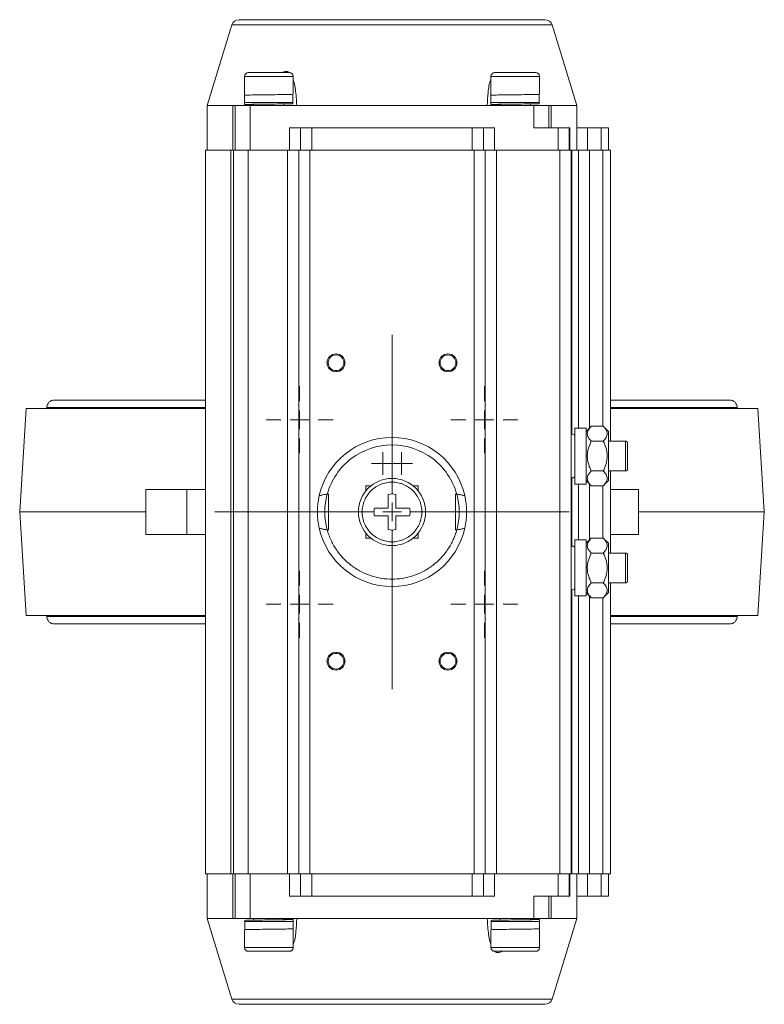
# Model space of a CAD drawing. Header units: millimetres. Extents: x 147 to 788, y -35 to 858.
# Tile 1 of 5: x 167 to 367, y -35 to 229. Entities that reach past the tile are written whole.
import ezdxf

# ---------------------------------------------------------------- set-up
doc = ezdxf.new("R2010")
doc.units = ezdxf.units.MM

# ---------------------------------------------------------------- blocks, each defined once
blk = doc.blocks.new('SW_CENTERMARKSYMBOL_8')
at = {"color": 0, "linetype": 'Continuous', "lineweight": 0}
for p, q in [((0, 5), (0, 9)), ((-5, 0), (-9, 0)), ((0, 0), (-2.5, 0)), ((0, 0), (0, 2.5)), ((0, 0), (0, -2.5)), ((0, 0), (2.5, 0)), ((5, 0), (9, 0)), ((0, -5), (0, -9))]:
    blk.add_line(p, q, dxfattribs=at)
blk = doc.blocks.new('SW_CENTERMARKSYMBOL_9')
at = {"color": 0, "linetype": 'Continuous', "lineweight": 0}
for p, q in [((0, 5), (0, 47.5)), ((-5, 0), (-47.5, 0)), ((0, 0), (-2.5, 0)), ((0, 0), (0, 2.5)), ((0, 0), (0, -2.5)), ((0, 0), (2.5, 0)), ((5, 0), (47.5, 0)), ((0, -5), (0, -47.5))]:
    blk.add_line(p, q, dxfattribs=at)
blk = doc.blocks.new('SW_CENTERMARKSYMBOL_10')
at = {"color": 0, "linetype": 'Continuous', "lineweight": 0}
for p, q in [((0, 5), (0, 9)), ((-5, 0), (-9, 0)), ((0, 0), (-2.5, 0)), ((0, 0), (0, 2.5)), ((0, 0), (0, -2.5)), ((0, 0), (2.5, 0)), ((5, 0), (9, 0)), ((0, -5), (0, -9))]:
    blk.add_line(p, q, dxfattribs=at)
blk = doc.blocks.new('SW_CENTERMARKSYMBOL_11')
at = {"color": 0, "linetype": 'Continuous', "lineweight": 0}
for p, q in [((0, 5), (0, 9)), ((-5, 0), (-9, 0)), ((0, 0), (-2.5, 0)), ((0, 0), (0, 2.5)), ((0, 0), (0, -2.5)), ((0, 0), (2.5, 0)), ((5, 0), (9, 0)), ((0, -5), (0, -9))]:
    blk.add_line(p, q, dxfattribs=at)
blk = doc.blocks.new('SW_CENTERMARKSYMBOL_12')
at = {"color": 0, "linetype": 'Continuous', "lineweight": 0}
for p, q in [((0, 5), (0, 9)), ((-5, 0), (-9, 0)), ((0, 0), (-2.5, 0)), ((0, 0), (0, 2.5)), ((0, 0), (0, -2.5)), ((0, 0), (2.5, 0)), ((5, 0), (9, 0)), ((0, -5), (0, -9))]:
    blk.add_line(p, q, dxfattribs=at)
blk = doc.blocks.new('SW_CENTERMARKSYMBOL_13')
at = {"color": 0, "linetype": 'Continuous', "lineweight": 0}
for p, q in [((0, 2.5), (0, 3)), ((-2.5, 0), (-3, 0)), ((0, 0), (-2.5, 0)), ((0, 0), (0, 2.5)), ((0, 0), (0, -2.5)), ((0, 0), (2.5, 0)), ((2.5, 0), (3, 0)), ((0, -2.5), (0, -3))]:
    blk.add_line(p, q, dxfattribs=at)
blk = doc.blocks.new('SW_CENTERMARKSYMBOL_14')
at = {"color": 0, "linetype": 'Continuous', "lineweight": 0}
for p, q in [((0, 2.5), (0, 3)), ((-2.5, 0), (-3, 0)), ((0, 0), (-2.5, 0)), ((0, 0), (0, 2.5)), ((0, 0), (0, -2.5)), ((0, 0), (2.5, 0)), ((2.5, 0), (3, 0)), ((0, -2.5), (0, -3))]:
    blk.add_line(p, q, dxfattribs=at)

msp = doc.modelspace()

# ---------------------------------------------------------------- linework, layer by layer
at = {"color": 7, "linetype": 'Continuous', "lineweight": 15}
for p, q in [((224.09, 227.18), (217.49, 205.6)), ((316.49, 205.6), (309.89, 227.18)), ((227.49, 213.4), (227.49, 206.4)), ((240.49, 208.74), (240.49, 213.4)), ((293.49, 213.4), (293.49, 206.4)), ((306.49, 208.74), (306.49, 213.4)), ((240.41, 206.08), (240.41, 208.58)), ((306.41, 206.08), (306.41, 208.58)), ((227.49, 208.35), (227.49, 205.85)), ((227.49, 206.4), (240.49, 206.4)), ((237.99, 205.6), (237.99, 206.02)), ((293.49, 208.35), (293.49, 205.85)), ((293.49, 206.4), (306.49, 206.4)), ((303.99, 205.6), (303.99, 206.02)), ((217.49, 205.6), (217.49, 193.6)), ((217.49, 205.6), (224.3, 205.6)), ((224.3, 193.6), (224.3, 205.6)), ((224.99, 205.6), (224.3, 205.6)), ((228.99, 205.6), (224.99, 205.6)), ((224.99, 205.6), (224.99, 193.6)), ((228.99, 193.6), (228.99, 205.6)), ((304.99, 205.6), (228.99, 205.6)), ((229.99, 205.85), (229.99, 205.6)), ((295.99, 205.85), (295.99, 205.6)), ((304.99, 205.6), (304.99, 199.6)), ((308.99, 205.6), (304.99, 205.6)), ((308.99, 199.6), (308.99, 205.6)), ((309.67, 205.6), (308.99, 205.6)), ((309.67, 205.6), (316.49, 205.6)), ((309.67, 205.6), (309.67, 199.6)), ((316.49, 193.6), (316.49, 205.6)), ((239.49, 199.6), (239.49, 193.6)), ((239.49, 199.6), (242.49, 199.6)), ((242.49, 199.6), (242.49, 193.6)), ((245.49, 199.6), (242.49, 199.6)), ((245.49, 193.6), (245.49, 199.6)), ((245.49, 199.6), (288.49, 199.6)), ((288.49, 199.6), (288.49, 193.6)), ((291.49, 199.6), (288.49, 199.6)), ((291.49, 193.6), (291.49, 199.6)), ((291.49, 199.6), (294.49, 199.6)), ((294.49, 193.6), (294.49, 199.6)), ((311.49, 199.6), (304.99, 199.6)), ((311.49, 199.6), (311.49, 193.6)), ((314.49, 199.6), (311.49, 199.6)), ((314.49, 193.6), (314.49, 199.6)), ((314.49, 199.6), (314.67, 199.6)), ((314.67, 199.6), (314.67, 193.6)), ((319.33, 199.6), (316.49, 199.6)), ((319.33, 199.6), (319.33, 193.6)), ((322.99, 199.6), (319.33, 199.6)), ((322.99, 199.6), (322.99, 193.6)), ((324.99, 199.6), (322.99, 199.6)), ((324.99, 193.6), (324.99, 199.6)), ((216.99, 193.6), (216.99, -0.4)), ((223.8, 193.6), (216.99, 193.6)), ((223.8, -0.4), (223.8, 193.6)), ((224.49, 193.6), (223.8, 193.6)), ((224.49, -0.4), (224.49, 193.6)), ((228.49, 193.6), (224.49, 193.6)), ((228.49, -0.4), (228.49, 193.6)), ((238.99, 193.6), (228.49, 193.6)), ((238.99, -0.4), (238.99, 193.6)), ((241.99, 193.6), (238.99, 193.6)), ((241.99, 193.6), (241.99, -0.4)), ((244.99, 193.6), (241.99, 193.6)), ((244.99, -0.4), (244.99, 193.6)), ((288.99, 193.6), (244.99, 193.6)), ((288.99, -0.4), (288.99, 193.6)), ((291.99, 193.6), (288.99, 193.6)), ((291.99, -0.4), (291.99, 193.6)), ((294.99, 193.6), (291.99, 193.6)), ((294.99, 193.6), (294.99, -0.4)), ((311.99, 193.6), (294.99, 193.6)), ((311.99, -0.4), (311.99, 193.6)), ((314.99, 193.6), (311.99, 193.6)), ((314.99, -0.4), (314.99, 193.6)), ((314.99, 193.6), (315.17, 193.6)), ((316.99, 193.6), (315.17, 193.6)), ((316.99, 119.1), (316.99, 193.6)), ((319.87, 193.6), (316.99, 193.6)), ((323.49, 193.6), (319.87, 193.6)), ((325.49, 193.6), (323.49, 193.6)), ((325.49, 115.6), (325.49, 193.6)), ((251.99, 138.7), (251.99, 139)), ((251.99, 134.2), (251.99, 134.5)), ((168.99, 124.35), (167.24, 96.6)), ((168.99, 124.35), (216.99, 124.35)), ((174.49, 124.6), (174.49, 124.35)), ((325.49, 124.35), (364.99, 124.35)), ((359.49, 124.35), (359.49, 124.6)), ((366.74, 96.6), (364.99, 124.35)), ((318.99, 119.1), (315.99, 119.1)), ((315.99, 119.1), (315.99, 104.1)), ((320.39, 119.6), (318.99, 118.2)), ((318.99, 119.1), (318.99, 104.1)), ((323.59, 119.6), (320.39, 119.6)), ((324.99, 118.2), (323.59, 119.6)), ((324.99, 118.2), (324.99, 105)), ((323.59, 115.6), (320.39, 115.6)), ((329.59, 115.6), (324.99, 115.6)), ((323.59, 107.6), (320.39, 107.6)), ((324.99, 107.6), (329.59, 107.6)), ((325.49, 85.6), (325.49, 107.6)), ((259.99, 103.6), (261.33, 103.6)), ((259.99, 102.25), (259.99, 103.6)), ((272.64, 103.6), (273.99, 103.6)), ((273.99, 103.6), (273.99, 102.25)), ((315.99, 104.1), (318.99, 104.1)), ((316.99, 89.1), (316.99, 104.1)), ((318.99, 105), (320.39, 103.6)), ((323.59, 103.6), (320.39, 103.6)), ((323.59, 103.6), (324.99, 105)), ((200.99, 102.6), (200.99, 90.6)), ((211.99, 102.6), (200.99, 102.6)), ((211.99, 102.6), (211.99, 90.6)), ((216.99, 102.6), (211.99, 102.6)), ((249.99, 101.45), (249.64, 101.39)), ((249.99, 101.45), (249.99, 91.74)), ((283.99, 101.45), (284.34, 101.39)), ((283.99, 91.74), (283.99, 101.45)), ((332.99, 102.6), (325.49, 102.6)), ((332.99, 90.6), (332.99, 102.6)), ((167.24, 96.6), (168.99, 68.85)), ((167.24, 96.6), (200.99, 96.6)), ((262.26, 97.6), (265.99, 97.6)), ((265.99, 95.6), (262.26, 95.6)), ((267.99, 97.6), (271.71, 97.6)), ((271.71, 95.6), (267.99, 95.6)), ((332.99, 96.6), (366.74, 96.6)), ((364.99, 68.85), (366.74, 96.6)), ((211.99, 90.6), (200.99, 90.6)), ((216.99, 90.6), (211.99, 90.6)), ((249.64, 91.8), (249.99, 91.74)), ((259.99, 89.6), (259.99, 90.94)), ((273.99, 90.94), (273.99, 89.6)), ((284.34, 91.8), (283.99, 91.74)), ((332.99, 90.6), (325.49, 90.6)), ((261.33, 89.6), (259.99, 89.6)), ((273.99, 89.6), (272.64, 89.6)), ((318.99, 89.1), (315.99, 89.1)), ((315.99, 89.1), (315.99, 74.1)), ((320.39, 89.6), (318.99, 88.2)), ((318.99, 89.1), (318.99, 74.1)), ((323.59, 89.6), (320.39, 89.6)), ((324.99, 88.2), (323.59, 89.6)), ((324.99, 88.2), (324.99, 75)), ((323.59, 85.6), (320.39, 85.6)), ((329.59, 85.6), (324.99, 85.6)), ((323.59, 77.6), (320.39, 77.6)), ((324.99, 77.6), (329.59, 77.6)), ((325.49, -0.4), (325.49, 77.6)), ((315.99, 74.1), (318.99, 74.1)), ((316.99, -0.4), (316.99, 74.1)), ((318.99, 75), (320.39, 73.6)), ((323.59, 73.6), (324.99, 75)), ((323.59, 73.6), (320.39, 73.6)), ((216.99, 68.85), (168.99, 68.85)), ((174.49, 68.85), (174.49, 68.6)), ((364.99, 68.85), (325.49, 68.85)), ((359.49, 68.6), (359.49, 68.85)), ((251.99, 59), (251.99, 58.7)), ((251.99, 54.5), (251.99, 54.2)), ((223.8, -0.4), (216.99, -0.4)), ((217.49, -0.4), (217.49, -12.4)), ((224.49, -0.4), (223.8, -0.4)), ((224.3, -12.4), (224.3, -0.4)), ((228.49, -0.4), (224.49, -0.4)), ((224.99, -12.4), (224.99, -0.4)), ((238.99, -0.4), (228.49, -0.4)), ((228.99, -12.4), (228.99, -0.4)), ((241.99, -0.4), (238.99, -0.4)), ((239.49, -6.4), (239.49, -0.4)), ((244.99, -0.4), (241.99, -0.4)), ((242.49, -0.4), (242.49, -6.4)), ((288.99, -0.4), (244.99, -0.4)), ((245.49, -6.4), (245.49, -0.4)), ((288.49, -6.4), (288.49, -0.4)), ((291.99, -0.4), (288.99, -0.4)), ((291.49, -6.4), (291.49, -0.4)), ((294.99, -0.4), (291.99, -0.4)), ((294.49, -0.4), (294.49, -6.4)), ((311.99, -0.4), (294.99, -0.4)), ((311.49, -6.4), (311.49, -0.4)), ((314.99, -0.4), (311.99, -0.4)), ((314.49, -6.4), (314.49, -0.4)), ((314.67, -0.4), (314.67, -6.4)), ((315.17, -0.4), (314.99, -0.4)), ((316.99, -0.4), (315.17, -0.4)), ((316.49, -12.4), (316.49, -0.4)), ((319.87, -0.4), (316.99, -0.4)), ((319.33, -0.4), (319.33, -6.4)), ((323.49, -0.4), (319.87, -0.4)), ((322.99, -6.4), (322.99, -0.4)), ((325.49, -0.4), (323.49, -0.4)), ((324.99, -6.4), (324.99, -0.4)), ((242.49, -6.4), (239.49, -6.4)), ((245.49, -6.4), (242.49, -6.4)), ((288.49, -6.4), (245.49, -6.4)), ((291.49, -6.4), (288.49, -6.4)), ((294.49, -6.4), (291.49, -6.4)), ((304.99, -12.4), (304.99, -6.4)), ((304.99, -6.4), (311.49, -6.4)), ((308.99, -12.4), (308.99, -6.4)), ((309.67, -6.4), (309.67, -12.4)), ((314.49, -6.4), (311.49, -6.4)), ((314.67, -6.4), (314.49, -6.4)), ((319.33, -6.4), (316.49, -6.4)), ((322.99, -6.4), (319.33, -6.4)), ((324.99, -6.4), (322.99, -6.4)), ((217.49, -12.4), (224.09, -33.99)), ((224.3, -12.4), (217.49, -12.4)), ((224.99, -12.4), (224.3, -12.4)), ((228.99, -12.4), (224.99, -12.4)), ((227.57, -12.89), (227.57, -15.39)), ((304.99, -12.4), (228.99, -12.4)), ((229.99, -12.4), (229.99, -12.83)), ((237.99, -12.65), (237.99, -12.4)), ((240.49, -15.15), (240.49, -12.65)), ((293.57, -12.89), (293.57, -15.39)), ((295.99, -12.4), (295.99, -12.83)), ((303.99, -12.65), (303.99, -12.4)), ((308.99, -12.4), (304.99, -12.4)), ((306.49, -15.15), (306.49, -12.65)), ((309.67, -12.4), (308.99, -12.4)), ((316.49, -12.4), (309.67, -12.4)), ((309.89, -33.99), (316.49, -12.4)), ((240.49, -13.2), (227.49, -13.2)), ((227.49, -15.55), (227.49, -20.2)), ((240.49, -20.2), (240.49, -13.2)), ((306.49, -13.2), (293.49, -13.2)), ((293.49, -15.55), (293.49, -20.2)), ((306.49, -20.2), (306.49, -13.2))]:
    msp.add_line(p, q, dxfattribs=at)
at = {"color": 8, "linetype": 'Continuous', "lineweight": 15}
for p, q in [((224.09, 227.18), (309.89, 227.18)), ((309.89, 227.18), (309.89, 227.18)), ((240.49, 213.4), (227.49, 213.4)), ((306.49, 213.4), (293.49, 213.4)), ((315.17, 193.6), (315.17, 117.45)), ((319.87, 193.6), (319.87, 119.08)), ((323.49, 193.6), (323.49, 119.6)), ((174.49, 124.6), (216.99, 124.6)), ((325.49, 124.6), (359.49, 124.6)), ((329.59, 107.6), (329.59, 115.6)), ((315.17, 105.75), (315.17, 87.45)), ((319.87, 104.11), (319.87, 89.08)), ((323.49, 103.6), (323.49, 89.6)), ((329.59, 77.6), (329.59, 85.6)), ((315.17, 75.75), (315.17, -0.4)), ((319.87, 74.11), (319.87, -0.4)), ((323.49, 73.6), (323.49, -0.4)), ((216.99, 68.6), (174.49, 68.6)), ((359.49, 68.6), (325.49, 68.6)), ((227.49, -20.2), (240.49, -20.2)), ((293.49, -20.2), (306.49, -20.2)), ((309.89, -33.99), (224.09, -33.99))]:
    msp.add_line(p, q, dxfattribs=at)
at = {"color": 7, "linetype": 'Continuous', "lineweight": 15}
for centre, radius in [((281.99, 136.6), 2.4), ((281.99, 136.6), 2.1), ((266.99, 96.6), 9), ((281.99, 56.6), 2.4), ((281.99, 56.6), 2.1)]:
    msp.add_circle(centre, radius, dxfattribs=at)
for centre, radius, start, end in [((226, 226.6), 2, 90, 163), ((307.97, 226.6), 2, 17, 90), ((228.49, 213.4), 1, 90, 180), ((239.49, 213.4), 1, 0, 90), ((294.49, 213.4), 1, 90, 180), ((305.49, 213.4), 1, 0, 90), ((251.99, 136.6), 2.4, 90, 270), ((251.99, 136.6), 2.1, 90, 270), ((251.99, 136.6), 2.4, 270, 90), ((251.99, 136.6), 2.1, 270, 90), ((266.99, 96.6), 20, 12.6371, 167.3629), ((315.19, 116.25), 1.2, 48.1897, 99.5941), ((329.59, 115.1), 0.5, 0, 90), ((315.19, 106.95), 1.2, 260.4059, 311.8103), ((329.59, 108.1), 0.5, 270, 0), ((266.99, 96.6), 20, 167.3629, 192.6371), ((266.99, 96.6), 20, 347.3629, 12.6371), ((266.99, 96.6), 20, 192.6371, 347.3629), ((315.19, 86.25), 1.2, 48.1897, 99.5941), ((329.59, 85.1), 0.5, 0, 90), ((329.59, 78.1), 0.5, 270, 0), ((315.19, 76.95), 1.2, 260.4059, 311.8103), ((251.99, 56.6), 2.4, 90, 270), ((251.99, 56.6), 2.1, 90, 270), ((251.99, 56.6), 2.4, 270, 90), ((251.99, 56.6), 2.1, 270, 90), ((228.49, -20.2), 1, 180, 270), ((239.49, -20.2), 1, 270, 0), ((294.49, -20.2), 1, 180, 270), ((305.49, -20.2), 1, 270, 0), ((226, -33.4), 2, 197, 270), ((307.97, -33.4), 2, 270, 343)]:
    msp.add_arc(centre, radius, start, end, dxfattribs=at)
for points, knots in [([(226, 228.6), (226, 228.6), (226, 228.6), (226.02, 228.6), (226.04, 228.6), (226.07, 228.6), (226.12, 228.6), (226.17, 228.6), (226.23, 228.6), (226.3, 228.6), (226.38, 228.6), (226.47, 228.6), (226.57, 228.6), (226.88, 228.6), (227.53, 228.6), (228.83, 228.6), (230.53, 228.6), (232.64, 228.6), (235.11, 228.6), (237.95, 228.6), (241.1, 228.6), (244.49, 228.6), (248.1, 228.6), (251.82, 228.6), (255.64, 228.6), (259.44, 228.6), (263.24, 228.6), (266.99, 228.6), (270.74, 228.6), (274.53, 228.6), (278.33, 228.6), (282.15, 228.6), (285.87, 228.6), (289.48, 228.6), (292.88, 228.6), (296.02, 228.6), (298.86, 228.6), (301.34, 228.6), (303.44, 228.6), (305.14, 228.6), (306.44, 228.6), (307.14, 228.6), (307.51, 228.6), (307.68, 228.6), (307.81, 228.6), (307.9, 228.6), (307.96, 228.6), (307.97, 228.6), (307.97, 228.6)], [0, 0, 0, 0, 0.004866, 0.009727, 0.014582, 0.019435, 0.024285, 0.029134, 0.033983, 0.038833, 0.043685, 0.04854, 0.0534, 0.058266, 0.089135, 0.120009, 0.152165, 0.184325, 0.217166, 0.25001, 0.282851, 0.315695, 0.347851, 0.380012, 0.410881, 0.441755, 0.470876, 0.500001, 0.529122, 0.558247, 0.589116, 0.61999, 0.652146, 0.684306, 0.717147, 0.749991, 0.782832, 0.815676, 0.847833, 0.879993, 0.910862, 0.941736, 0.95146, 0.961167, 0.970865, 0.980564, 0.990273, 1, 1, 1, 1]), ([(239.49, 214.4), (239.49, 214.4), (238.91, 214.4), (236.84, 214.4), (235.44, 214.4), (232.53, 214.4), (231.13, 214.4), (229.07, 214.4), (228.49, 214.4), (228.49, 214.4)], [0, 0, 0, 0, 0.25, 0.25, 0.5, 0.5, 0.75, 0.75, 1, 1, 1, 1]), ([(237.6, 214.4), (237.64, 214.43), (237.88, 214.62), (238.37, 214.77), (238.99, 214.72), (239.3, 214.48), (239.45, 214.36)], [0, 0, 0, 0, 0.067849, 0.402882, 0.70411, 1, 1, 1, 1]), ([(305.49, 214.4), (305.49, 214.4), (304.91, 214.4), (302.84, 214.4), (301.44, 214.4), (298.53, 214.4), (297.13, 214.4), (295.07, 214.4), (294.49, 214.4), (294.49, 214.4)], [0, 0, 0, 0, 0.25, 0.25, 0.5, 0.5, 0.75, 0.75, 1, 1, 1, 1]), ([(240.49, 212.46), (240.58, 212.23), (240.87, 211.46), (241.25, 209.16), (241.37, 207.07), (241.46, 205.6)], [0, 0, 0, 0, 0.113454, 0.377391, 1, 1, 1, 1]), ([(292.51, 205.6), (292.57, 206.77), (292.7, 209.1), (292.99, 211.51), (293.47, 212.5), (293.49, 212.53)], [0, 0, 0, 0, 0.492593, 0.982502, 1, 1, 1, 1]), ([(240.41, 208.58), (240.18, 208.57), (239.74, 208.55), (238.01, 208.52), (235.74, 208.49), (233.22, 208.46), (230.8, 208.43), (228.86, 208.4), (227.66, 208.37), (227.59, 208.35), (227.56, 208.35)], [0, 0, 0, 0, 0.128217, 0.256082, 0.384262, 0.512242, 0.640389, 0.768412, 0.896521, 1, 1, 1, 1]), ([(306.41, 208.58), (306.18, 208.57), (305.74, 208.55), (304.01, 208.52), (301.74, 208.49), (299.22, 208.46), (296.8, 208.43), (294.86, 208.4), (293.66, 208.37), (293.59, 208.35), (293.56, 208.35)], [0, 0, 0, 0, 0.128217, 0.256082, 0.384262, 0.512242, 0.640389, 0.768412, 0.896521, 1, 1, 1, 1]), ([(227.56, 205.85), (227.59, 205.85), (227.66, 205.87), (228.86, 205.9), (230.8, 205.93), (233.22, 205.96), (235.74, 205.99), (238.01, 206.02), (239.74, 206.05), (240.18, 206.07), (240.41, 206.08)], [0, 0, 0, 0, 0.1034095, 0.2315287, 0.3595619, 0.4877189, 0.6157081, 0.743898, 0.871773, 1, 1, 1, 1]), ([(293.56, 205.85), (293.59, 205.85), (293.66, 205.87), (294.86, 205.9), (296.8, 205.93), (299.22, 205.96), (301.74, 205.99), (304.01, 206.02), (305.74, 206.05), (306.18, 206.07), (306.41, 206.08)], [0, 0, 0, 0, 0.103409, 0.231529, 0.359562, 0.487719, 0.615708, 0.743898, 0.871773, 1, 1, 1, 1]), ([(229.99, 205.77), (229.88, 205.78), (229.05, 205.79), (228.01, 205.81), (227.68, 205.83), (227.51, 205.84)], [0, 0, 0, 0, 0.0702459, 0.5352101, 1, 1, 1, 1]), ([(295.99, 205.77), (295.88, 205.78), (295.05, 205.79), (294.01, 205.81), (293.68, 205.83), (293.51, 205.84)], [0, 0, 0, 0, 0.070246, 0.53521, 1, 1, 1, 1]), ([(174.49, 124.6), (174.49, 124.76), (174.51, 124.94), (174.61, 125.33), (174.7, 125.53), (174.97, 125.93), (175.16, 126.11), (175.61, 126.41), (175.87, 126.52), (176.15, 126.57)], [0, 0, 0, 0, 0.25, 0.25, 0.5, 0.5, 0.75, 0.75, 1, 1, 1, 1]), ([(216.99, 126.6), (216.64, 126.6), (213.09, 126.6), (207.77, 126.6), (201.06, 126.6), (195.64, 126.6), (190.82, 126.6), (187.49, 126.6), (185.31, 126.6), (184.01, 126.6), (182.83, 126.6), (181.76, 126.6), (180.68, 126.6), (179.51, 126.6), (178.31, 126.6), (177.23, 126.59), (176.41, 126.58), (176.24, 126.57), (176.15, 126.57)], [0, 0, 0, 0, 0.013667, 0.138436, 0.232041, 0.325278, 0.41852, 0.511386, 0.547594, 0.582807, 0.617046, 0.650329, 0.684961, 0.730159, 0.785822, 0.850481, 0.922468, 1, 1, 1, 1]), ([(357.82, 126.57), (357.74, 126.57), (357.57, 126.59), (356.9, 126.59), (356.09, 126.6), (355.23, 126.6), (353.99, 126.6), (352.02, 126.6), (348.49, 126.6), (343.6, 126.6), (337.06, 126.6), (330.98, 126.6), (326.8, 126.6), (325.49, 126.6)], [0, 0, 0, 0, 0.078539, 0.149724, 0.211777, 0.263092, 0.304417, 0.40674, 0.511627, 0.652653, 0.793842, 0.9354, 1, 1, 1, 1]), ([(359.49, 124.6), (359.49, 124.76), (359.47, 124.94), (359.36, 125.33), (359.27, 125.53), (359, 125.93), (358.82, 126.11), (358.37, 126.41), (358.1, 126.52), (357.82, 126.57)], [0, 0, 0, 0, 0.25, 0.25, 0.5, 0.5, 0.75, 0.75, 1, 1, 1, 1]), ([(320.39, 119.6), (320.07, 119.28), (319.81, 118.96), (319.52, 118.47), (319.45, 118.3), (319.34, 117.96), (319.31, 117.78), (319.31, 117.25), (319.42, 116.91), (319.8, 116.23), (320.07, 115.91), (320.39, 115.6)], [0, 0, 0, 0, 0.25, 0.25, 0.375, 0.375, 0.5, 0.5, 0.75, 0.75, 1, 1, 1, 1]), ([(323.59, 119.6), (323.9, 119.28), (324.16, 118.96), (324.45, 118.47), (324.52, 118.3), (324.63, 117.96), (324.66, 117.78), (324.66, 117.25), (324.55, 116.91), (324.17, 116.23), (323.9, 115.91), (323.59, 115.6)], [0, 0, 0, 0, 0.25, 0.25, 0.375, 0.375, 0.5, 0.5, 0.75, 0.75, 1, 1, 1, 1]), ([(249.64, 101.39), (250.68, 105.18), (252.95, 108.53), (259.22, 113.3), (263.05, 114.6), (270.92, 114.6), (274.75, 113.3), (281.02, 108.53), (283.29, 105.18), (284.34, 101.39)], [0, 0, 0, 0, 0.25, 0.25, 0.5, 0.5, 0.75, 0.75, 1, 1, 1, 1]), ([(320.39, 115.6), (320.07, 114.97), (319.81, 114.33), (319.52, 113.34), (319.45, 113), (319.34, 112.32), (319.31, 111.96), (319.31, 110.91), (319.42, 110.22), (319.71, 109.21), (319.82, 108.88), (320.08, 108.23), (320.23, 107.91), (320.39, 107.6)], [0, 0, 0, 0, 0.25, 0.25, 0.375, 0.375, 0.5, 0.5, 0.75, 0.75, 0.875, 0.875, 1, 1, 1, 1]), ([(323.59, 115.6), (323.9, 114.97), (324.16, 114.33), (324.45, 113.34), (324.52, 113), (324.63, 112.32), (324.66, 111.96), (324.66, 110.91), (324.55, 110.22), (324.27, 109.21), (324.15, 108.88), (323.89, 108.23), (323.74, 107.91), (323.59, 107.6)], [0, 0, 0, 0, 0.25, 0.25, 0.375, 0.375, 0.5, 0.5, 0.75, 0.75, 0.875, 0.875, 1, 1, 1, 1]), ([(330.09, 108.1), (330.09, 108.1), (330.09, 108.46), (330.09, 109.78), (330.09, 110.67), (330.09, 112.52), (330.09, 113.41), (330.09, 114.73), (330.09, 115.1), (330.09, 115.1)], [0, 0, 0, 0, 0.25, 0.25, 0.5, 0.5, 0.75, 0.75, 1, 1, 1, 1]), ([(320.39, 107.6), (320.07, 107.28), (319.81, 106.96), (319.52, 106.47), (319.45, 106.3), (319.34, 105.96), (319.31, 105.78), (319.31, 105.25), (319.42, 104.91), (319.8, 104.23), (320.07, 103.91), (320.39, 103.6)], [0, 0, 0, 0, 0.25, 0.25, 0.375, 0.375, 0.5, 0.5, 0.75, 0.75, 1, 1, 1, 1]), ([(323.59, 107.6), (323.9, 107.28), (324.16, 106.96), (324.45, 106.47), (324.52, 106.3), (324.63, 105.96), (324.66, 105.78), (324.66, 105.25), (324.55, 104.91), (324.17, 104.23), (323.9, 103.91), (323.59, 103.6)], [0, 0, 0, 0, 0.25, 0.25, 0.375, 0.375, 0.5, 0.5, 0.75, 0.75, 1, 1, 1, 1]), ([(266.99, 88.6), (266.46, 88.6), (265.94, 88.65), (265.17, 88.8), (264.92, 88.86), (264.42, 89.02), (264.17, 89.11), (263.44, 89.41), (262.98, 89.65), (262.11, 90.23), (261.7, 90.57), (260.96, 91.31), (260.63, 91.71), (260.19, 92.37), (260.05, 92.59), (259.81, 93.06), (259.58, 93.53), (259.41, 94.02), (259.26, 94.52), (259.19, 94.78), (259.04, 95.55), (258.99, 96.07), (258.99, 96.85), (259, 97.11), (259.05, 97.64), (259.09, 97.9), (259.24, 98.67), (259.39, 99.17), (259.69, 99.89), (259.81, 100.13), (260.05, 100.6), (260.19, 100.82), (260.62, 101.47), (260.95, 101.88), (261.7, 102.62), (262.1, 102.95), (262.75, 103.39), (262.98, 103.52), (263.44, 103.77), (263.68, 103.88), (264.41, 104.19), (264.9, 104.34), (265.93, 104.54), (266.46, 104.6), (267.51, 104.6), (268.03, 104.54), (268.8, 104.39), (269.05, 104.33), (269.56, 104.18), (269.81, 104.09), (270.53, 103.79), (270.99, 103.54), (271.86, 102.96), (272.27, 102.62), (273.01, 101.88), (273.34, 101.48), (273.78, 100.83), (273.92, 100.6), (274.16, 100.14), (274.39, 99.66), (274.56, 99.17), (274.72, 98.67), (274.78, 98.42), (274.93, 97.64), (274.99, 97.12), (274.99, 96.34), (274.97, 96.08), (274.92, 95.55), (274.88, 95.29), (274.73, 94.52), (274.58, 94.03), (274.28, 93.3), (274.17, 93.06), (273.92, 92.6), (273.78, 92.37), (273.35, 91.72), (273.02, 91.32), (272.27, 90.57), (271.87, 90.24), (271.22, 89.8), (271, 89.67), (270.53, 89.42), (270.29, 89.31), (269.57, 89.01), (269.07, 88.85), (268.04, 88.65), (267.51, 88.6), (266.99, 88.6)], [0, 0, 0, 0, 0.03125, 0.03125, 0.046875, 0.046875, 0.0625, 0.0625, 0.09375, 0.09375, 0.125, 0.125, 0.15625, 0.15625, 0.171875, 0.171875, 0.1875, 0.203125, 0.203125, 0.21875, 0.21875, 0.25, 0.25, 0.265625, 0.265625, 0.28125, 0.28125, 0.3125, 0.3125, 0.328125, 0.328125, 0.34375, 0.34375, 0.375, 0.375, 0.40625, 0.40625, 0.421875, 0.421875, 0.4375, 0.4375, 0.46875, 0.46875, 0.5, 0.5, 0.53125, 0.53125, 0.546875, 0.546875, 0.5625, 0.5625, 0.59375, 0.59375, 0.625, 0.625, 0.65625, 0.65625, 0.671875, 0.671875, 0.6875, 0.703125, 0.703125, 0.71875, 0.71875, 0.75, 0.75, 0.765625, 0.765625, 0.78125, 0.78125, 0.8125, 0.8125, 0.828125, 0.828125, 0.84375, 0.84375, 0.875, 0.875, 0.90625, 0.90625, 0.921875, 0.921875, 0.9375, 0.9375, 0.96875, 0.96875, 1, 1, 1, 1]), ([(249.64, 101.39), (249.36, 101.34), (249.1, 101.29), (248.58, 101.2), (248.35, 101.15), (248.04, 101.1), (247.95, 101.08), (247.78, 101.04), (247.71, 101.03), (247.59, 101), (247.55, 100.99), (247.49, 100.98), (247.47, 100.97), (247.47, 100.97)], [0, 0, 0, 0, 0.25, 0.25, 0.5, 0.5, 0.625, 0.625, 0.75, 0.75, 0.875, 0.875, 1, 1, 1, 1]), ([(249.64, 101.39), (249.36, 101.34), (249.1, 101.29), (248.58, 101.2), (248.35, 101.15), (248.04, 101.1), (247.95, 101.08), (247.78, 101.04), (247.71, 101.03), (247.59, 101), (247.55, 100.99), (247.49, 100.98), (247.47, 100.97), (247.47, 100.97)], [0, 0, 0, 0, 0.25, 0.25, 0.5, 0.5, 0.625, 0.625, 0.75, 0.75, 0.875, 0.875, 1, 1, 1, 1]), ([(284.34, 101.39), (284.61, 101.34), (284.88, 101.29), (285.39, 101.2), (285.62, 101.15), (285.93, 101.1), (286.03, 101.08), (286.19, 101.04), (286.26, 101.03), (286.38, 101), (286.42, 100.99), (286.48, 100.98), (286.5, 100.97), (286.5, 100.97)], [0, 0, 0, 0, 0.25, 0.25, 0.5, 0.5, 0.625, 0.625, 0.75, 0.75, 0.875, 0.875, 1, 1, 1, 1]), ([(286.5, 100.97), (286.5, 100.97), (286.49, 100.98), (286.42, 100.99), (286.38, 101), (286.2, 101.04), (286.03, 101.08), (285.73, 101.13), (285.62, 101.16), (285.38, 101.2), (285.26, 101.22), (285.01, 101.27), (284.87, 101.29), (284.61, 101.34), (284.47, 101.36), (284.34, 101.39)], [0, 0, 0, 0, 0.125, 0.125, 0.25, 0.25, 0.5, 0.5, 0.625, 0.625, 0.75, 0.75, 0.875, 0.875, 1, 1, 1, 1]), ([(262.26, 95.6), (262.19, 95.93), (262.16, 96.26), (262.16, 96.93), (262.19, 97.26), (262.26, 97.6)], [0, 0, 0, 0, 0.5, 0.5, 1, 1, 1, 1]), ([(271.71, 97.6), (271.78, 97.26), (271.82, 96.93), (271.82, 96.26), (271.78, 95.93), (271.71, 95.6)], [0, 0, 0, 0, 0.5, 0.5, 1, 1, 1, 1]), ([(247.47, 92.22), (247.47, 92.22), (247.49, 92.21), (247.55, 92.2), (247.59, 92.19), (247.77, 92.15), (247.94, 92.12), (248.24, 92.06), (248.35, 92.04), (248.59, 91.99), (248.71, 91.97), (248.97, 91.92), (249.1, 91.9), (249.36, 91.85), (249.5, 91.83), (249.64, 91.8)], [0, 0, 0, 0, 0.125, 0.125, 0.25, 0.25, 0.5, 0.5, 0.625, 0.625, 0.75, 0.75, 0.875, 0.875, 1, 1, 1, 1]), ([(247.47, 92.22), (247.47, 92.22), (247.49, 92.21), (247.55, 92.2), (247.59, 92.19), (247.77, 92.15), (247.94, 92.12), (248.24, 92.06), (248.35, 92.04), (248.59, 91.99), (248.71, 91.97), (248.97, 91.92), (249.1, 91.9), (249.36, 91.85), (249.5, 91.83), (249.64, 91.8)], [0, 0, 0, 0, 0.125, 0.125, 0.25, 0.25, 0.5, 0.5, 0.625, 0.625, 0.75, 0.75, 0.875, 0.875, 1, 1, 1, 1]), ([(249.64, 91.8), (249.67, 91.68), (249.74, 91.42), (249.86, 91.04), (249.99, 90.66), (250.13, 90.29), (250.27, 89.91), (250.42, 89.55), (250.72, 88.86), (251.22, 87.87), (251.98, 86.62), (252.85, 85.42), (254.16, 83.9), (256.03, 82.21), (258.58, 80.58), (261.33, 79.42), (264.16, 78.74), (266.99, 78.52), (269.82, 78.74), (272.64, 79.42), (275.39, 80.58), (277.94, 82.21), (279.81, 83.9), (281.12, 85.42), (281.99, 86.62), (282.75, 87.87), (283.29, 88.95), (283.67, 89.82), (283.92, 90.47), (284.14, 91.13), (284.27, 91.58), (284.34, 91.8)], [0, 0, 0, 0, 0.008531, 0.017051, 0.025564, 0.034074, 0.042587, 0.051105, 0.059633, 0.090651, 0.121681, 0.153564, 0.185459, 0.250083, 0.314706, 0.37843, 0.440427, 0.500001, 0.559576, 0.621572, 0.685296, 0.74992, 0.814543, 0.846427, 0.878322, 0.90934, 0.940369, 0.955282, 0.970176, 0.985075, 1, 1, 1, 1]), ([(286.5, 92.22), (286.5, 92.22), (286.49, 92.21), (286.42, 92.2), (286.38, 92.19), (286.2, 92.15), (286.03, 92.12), (285.73, 92.06), (285.62, 92.04), (285.38, 91.99), (285.26, 91.97), (285.01, 91.92), (284.87, 91.9), (284.61, 91.85), (284.47, 91.83), (284.34, 91.8)], [0, 0, 0, 0, 0.125, 0.125, 0.25, 0.25, 0.5, 0.5, 0.625, 0.625, 0.75, 0.75, 0.875, 0.875, 1, 1, 1, 1]), ([(284.34, 91.8), (284.61, 91.85), (284.88, 91.9), (285.39, 91.99), (285.62, 92.04), (285.93, 92.1), (286.03, 92.11), (286.19, 92.15), (286.26, 92.16), (286.38, 92.19), (286.42, 92.2), (286.48, 92.21), (286.5, 92.22), (286.5, 92.22)], [0, 0, 0, 0, 0.25, 0.25, 0.5, 0.5, 0.625, 0.625, 0.75, 0.75, 0.875, 0.875, 1, 1, 1, 1]), ([(320.39, 89.6), (320.07, 89.28), (319.81, 88.96), (319.52, 88.47), (319.45, 88.3), (319.34, 87.96), (319.31, 87.78), (319.31, 87.25), (319.42, 86.91), (319.8, 86.23), (320.07, 85.91), (320.39, 85.6)], [0, 0, 0, 0, 0.25, 0.25, 0.375, 0.375, 0.5, 0.5, 0.75, 0.75, 1, 1, 1, 1]), ([(323.59, 89.6), (323.9, 89.28), (324.16, 88.96), (324.45, 88.47), (324.52, 88.3), (324.63, 87.96), (324.66, 87.78), (324.66, 87.25), (324.55, 86.91), (324.17, 86.23), (323.9, 85.91), (323.59, 85.6)], [0, 0, 0, 0, 0.25, 0.25, 0.375, 0.375, 0.5, 0.5, 0.75, 0.75, 1, 1, 1, 1]), ([(320.39, 85.6), (320.07, 84.97), (319.81, 84.33), (319.52, 83.34), (319.45, 83), (319.34, 82.32), (319.31, 81.96), (319.31, 80.91), (319.42, 80.22), (319.71, 79.21), (319.82, 78.88), (320.08, 78.23), (320.23, 77.91), (320.39, 77.6)], [0, 0, 0, 0, 0.25, 0.25, 0.375, 0.375, 0.5, 0.5, 0.75, 0.75, 0.875, 0.875, 1, 1, 1, 1]), ([(323.59, 85.6), (323.9, 84.97), (324.16, 84.33), (324.45, 83.34), (324.52, 83), (324.63, 82.32), (324.66, 81.96), (324.66, 80.91), (324.55, 80.22), (324.27, 79.21), (324.15, 78.88), (323.89, 78.23), (323.74, 77.91), (323.59, 77.6)], [0, 0, 0, 0, 0.25, 0.25, 0.375, 0.375, 0.5, 0.5, 0.75, 0.75, 0.875, 0.875, 1, 1, 1, 1]), ([(330.09, 78.1), (330.09, 78.1), (330.09, 78.46), (330.09, 79.78), (330.09, 80.67), (330.09, 82.52), (330.09, 83.41), (330.09, 84.73), (330.09, 85.1), (330.09, 85.1)], [0, 0, 0, 0, 0.25, 0.25, 0.5, 0.5, 0.75, 0.75, 1, 1, 1, 1]), ([(320.39, 77.6), (320.07, 77.28), (319.81, 76.96), (319.52, 76.47), (319.45, 76.3), (319.34, 75.96), (319.31, 75.78), (319.31, 75.25), (319.42, 74.91), (319.8, 74.23), (320.07, 73.91), (320.39, 73.6)], [0, 0, 0, 0, 0.25, 0.25, 0.375, 0.375, 0.5, 0.5, 0.75, 0.75, 1, 1, 1, 1]), ([(323.59, 77.6), (323.9, 77.28), (324.16, 76.96), (324.45, 76.47), (324.52, 76.3), (324.63, 75.96), (324.66, 75.78), (324.66, 75.25), (324.55, 74.91), (324.17, 74.23), (323.9, 73.91), (323.59, 73.6)], [0, 0, 0, 0, 0.25, 0.25, 0.375, 0.375, 0.5, 0.5, 0.75, 0.75, 1, 1, 1, 1]), ([(176.15, 66.62), (175.87, 66.67), (175.61, 66.78), (175.16, 67.08), (174.97, 67.27), (174.7, 67.66), (174.61, 67.86), (174.51, 68.25), (174.49, 68.43), (174.49, 68.6)], [0, 0, 0, 0, 0.25, 0.25, 0.5, 0.5, 0.75, 0.75, 1, 1, 1, 1]), ([(176.15, 66.62), (176.23, 66.62), (176.4, 66.6), (177.07, 66.6), (177.88, 66.6), (178.74, 66.6), (179.98, 66.6), (181.95, 66.6), (185.48, 66.6), (190.38, 66.6), (196.88, 66.6), (204.49, 66.6), (211.24, 66.6), (215.69, 66.6), (216.99, 66.6)], [0, 0, 0, 0, 0.069135, 0.131797, 0.18642, 0.231591, 0.267968, 0.358039, 0.450367, 0.574508, 0.698791, 0.8234, 0.948391, 1, 1, 1, 1]), ([(325.49, 66.6), (325.93, 66.6), (328.59, 66.6), (332.86, 66.6), (338.35, 66.6), (343.15, 66.6), (346.48, 66.6), (348.66, 66.6), (349.97, 66.6), (351.14, 66.6), (352.21, 66.6), (353.29, 66.6), (354.46, 66.6), (355.66, 66.6), (356.74, 66.6), (357.57, 66.61), (357.74, 66.62), (357.82, 66.62)], [0, 0, 0, 0, 0.021441, 0.127758, 0.233655, 0.339559, 0.445035, 0.48616, 0.526156, 0.565044, 0.602846, 0.642181, 0.693517, 0.756738, 0.830177, 0.911939, 1, 1, 1, 1]), ([(357.82, 66.62), (358.1, 66.67), (358.37, 66.78), (358.82, 67.08), (359, 67.27), (359.27, 67.66), (359.36, 67.86), (359.47, 68.25), (359.49, 68.43), (359.49, 68.6)], [0, 0, 0, 0, 0.25, 0.25, 0.5, 0.5, 0.75, 0.75, 1, 1, 1, 1]), ([(240.41, -12.65), (240.38, -12.66), (240.31, -12.68), (239.12, -12.71), (237.17, -12.74), (234.76, -12.77), (232.23, -12.8), (229.96, -12.83), (228.23, -12.86), (227.79, -12.88), (227.57, -12.89)], [0, 0, 0, 0, 0.103409, 0.231529, 0.359562, 0.487719, 0.615708, 0.743898, 0.871773, 1, 1, 1, 1]), ([(237.99, -12.58), (238.09, -12.58), (238.92, -12.6), (239.96, -12.62), (240.3, -12.64), (240.47, -12.65)], [0, 0, 0, 0, 0.070246, 0.53521, 1, 1, 1, 1]), ([(241.46, -12.4), (241.4, -13.57), (241.27, -15.91), (240.99, -18.32), (240.5, -19.31), (240.49, -19.34)], [0, 0, 0, 0, 0.492593, 0.982502, 1, 1, 1, 1]), ([(293.49, -19.27), (293.4, -19.04), (293.1, -18.26), (292.73, -15.97), (292.6, -13.87), (292.51, -12.4)], [0, 0, 0, 0, 0.113454, 0.377391, 1, 1, 1, 1]), ([(306.41, -12.65), (306.38, -12.66), (306.31, -12.68), (305.12, -12.71), (303.17, -12.74), (300.76, -12.77), (298.23, -12.8), (295.96, -12.83), (294.23, -12.86), (293.79, -12.88), (293.57, -12.89)], [0, 0, 0, 0, 0.103409, 0.231529, 0.359562, 0.487719, 0.615708, 0.743898, 0.871773, 1, 1, 1, 1]), ([(303.99, -12.58), (304.09, -12.58), (304.92, -12.6), (305.96, -12.62), (306.3, -12.64), (306.47, -12.65)], [0, 0, 0, 0, 0.070246, 0.53521, 1, 1, 1, 1]), ([(227.57, -15.39), (227.79, -15.38), (228.23, -15.36), (229.96, -15.33), (232.23, -15.3), (234.76, -15.27), (237.17, -15.24), (239.12, -15.21), (240.31, -15.18), (240.38, -15.16), (240.41, -15.15)], [0, 0, 0, 0, 0.128217, 0.256082, 0.384262, 0.512242, 0.640389, 0.768412, 0.896521, 1, 1, 1, 1]), ([(293.57, -15.39), (293.79, -15.38), (294.23, -15.36), (295.96, -15.33), (298.23, -15.3), (300.76, -15.27), (303.17, -15.24), (305.12, -15.21), (306.31, -15.18), (306.38, -15.16), (306.41, -15.15)], [0, 0, 0, 0, 0.128217, 0.256082, 0.384262, 0.512242, 0.640389, 0.768412, 0.896521, 1, 1, 1, 1]), ([(228.49, -21.2), (228.49, -21.2), (229.07, -21.2), (231.13, -21.2), (232.53, -21.2), (235.44, -21.2), (236.84, -21.2), (238.91, -21.2), (239.49, -21.2), (239.49, -21.2)], [0, 0, 0, 0, 0.25, 0.25, 0.5, 0.5, 0.75, 0.75, 1, 1, 1, 1]), ([(294.49, -21.2), (294.49, -21.2), (295.07, -21.2), (297.13, -21.2), (298.53, -21.2), (301.44, -21.2), (302.84, -21.2), (304.91, -21.2), (305.49, -21.2), (305.49, -21.2)], [0, 0, 0, 0, 0.25, 0.25, 0.5, 0.5, 0.75, 0.75, 1, 1, 1, 1]), ([(296.38, -21.2), (296.34, -21.24), (296.09, -21.43), (295.6, -21.58), (294.98, -21.53), (294.68, -21.29), (294.53, -21.17)], [0, 0, 0, 0, 0.067849, 0.402882, 0.70411, 1, 1, 1, 1]), ([(307.97, -35.4), (307.97, -35.4), (303.66, -35.4), (288.28, -35.4), (277.86, -35.4), (256.12, -35.4), (245.69, -35.4), (230.32, -35.4), (226, -35.4), (226, -35.4)], [0, 0, 0, 0, 0.25, 0.25, 0.5, 0.5, 0.75, 0.75, 1, 1, 1, 1])]:
    msp.add_open_spline(points, degree=3, knots=knots, dxfattribs=at)
for points in [[(249.64, 91.8), (248.77, 94.94), (248.77, 98.25), (249.64, 101.39)], [(265.99, 101.32), (266.65, 101.46), (267.33, 101.46), (267.99, 101.32)], [(265.99, 97.6), (265.99, 98.89), (265.99, 100.13), (265.99, 101.32)], [(267.99, 101.32), (267.99, 100.13), (267.99, 98.89), (267.99, 97.6)], [(284.34, 101.39), (285.2, 98.25), (285.2, 94.94), (284.34, 91.8)], [(265.99, 91.87), (265.99, 93.06), (265.99, 94.3), (265.99, 95.6)], [(267.99, 95.6), (267.99, 94.3), (267.99, 93.06), (267.99, 91.87)], [(267.99, 91.87), (267.33, 91.73), (266.65, 91.73), (265.99, 91.87)]]:
    msp.add_open_spline(points, degree=3, dxfattribs=at)

# ---------------------------------------------------------------- block references
at = {"color": 7, "linetype": 'Continuous', "lineweight": 0}
for name, p in [('SW_CENTERMARKSYMBOL_9', (266.99, 96.6)), ('SW_CENTERMARKSYMBOL_8', (242.24, 121.34)), ('SW_CENTERMARKSYMBOL_11', (291.73, 121.34)), ('SW_CENTERMARKSYMBOL_13', (264.49, 109.6)), ('SW_CENTERMARKSYMBOL_14', (269.49, 109.6)), ('SW_CENTERMARKSYMBOL_12', (242.24, 71.85)), ('SW_CENTERMARKSYMBOL_10', (291.73, 71.85))]:
    msp.add_blockref(name, p, dxfattribs=at)

doc.saveas('drawing.dxf')
